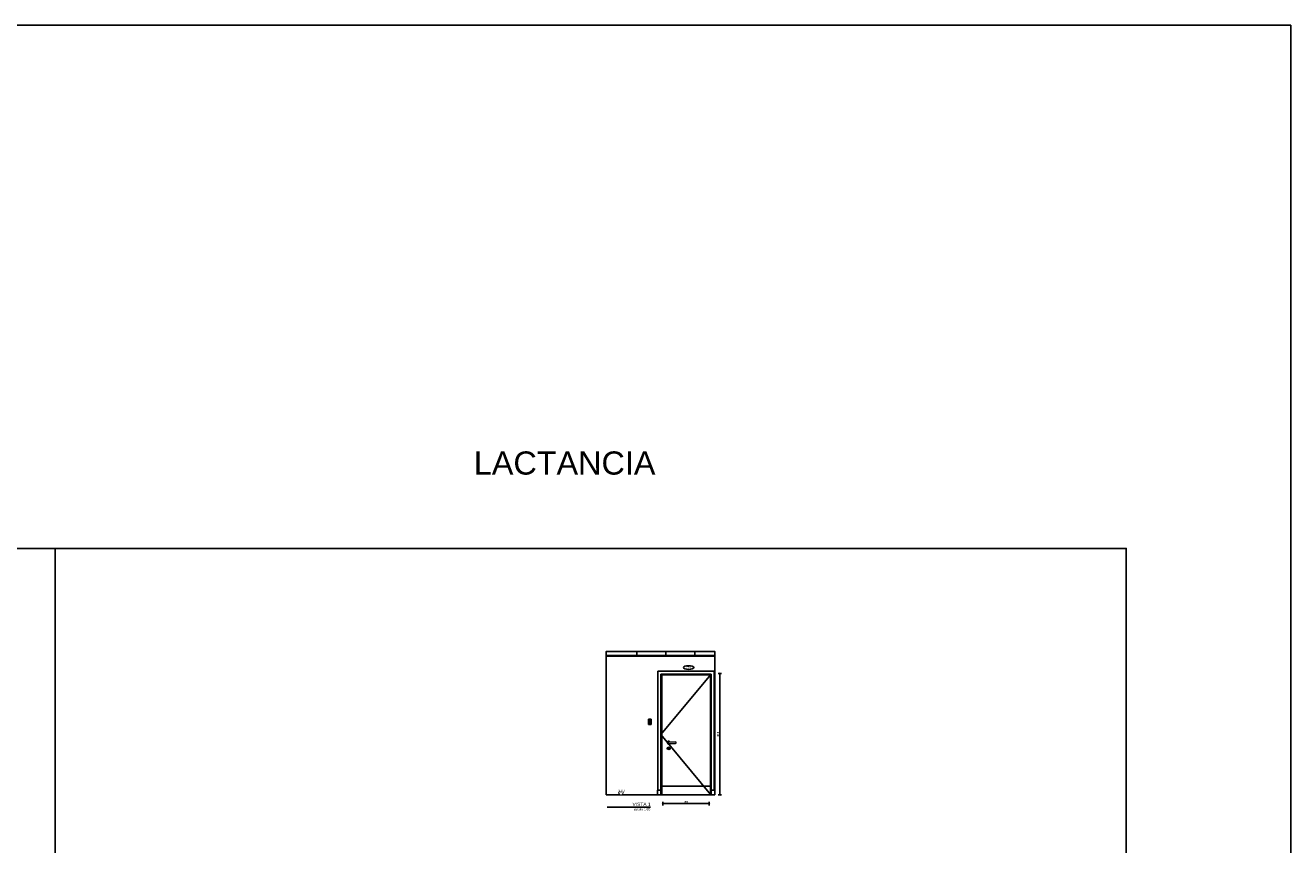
# Model space of a CAD drawing. Extents: x 1 to 126, y -14 to 17.
# Tile 131 of 131: x 104 to 126, y 3 to 17. Entities that reach past the tile are written whole.
import ezdxf
from ezdxf.enums import TextEntityAlignment as Align

# ---------------------------------------------------------------- set-up
doc = ezdxf.new("R2010")
doc.units = 0
doc.set_wipeout_variables(frame=1)
doc.header["$PDMODE"] = 3
doc.linetypes.add('HIDDEN2', pattern=[0.1875, 0.125, -0.0625])
for name, color, linetype in [('A BARANDA', 5, 'Continuous'), ('A CARPINTERIA', 4, 'Continuous'), ('A PROYECCION DISC', 253, 'HIDDEN2'), ('A-ANNO-PLANI @ 20', 1, 'Continuous'), ('A-ANNO-TEXT @ 20', 2, 'Continuous'), ('A-ANOT-COTA-PARC', 1, 'Continuous'), ('A-ANOT-NIVL @ 20', 2, 'Continuous'), ('A-ANOT-TTEC', 2, 'Continuous'), ('E-ELEC', 1, 'Continuous')]:
    doc.layers.add(name, color=color, linetype=linetype)
doc.layers.add('A-ALBA-4', color=2, linetype='Continuous', lineweight=25)
doc.styles.add('BIS-ANOT', font='swiss.ttf')
doc.styles.add('BIS-COTA', font='swissb.ttf')
doc.styles.add('BIS-TXT', font='swiss.ttf')
doc.styles.add('E5-100', font='micross.ttf')
doc.dimstyles.new('BIS-COTA-PARC', dxfattribs={"dimscale": 0, "dimtxt": 0.0018, "dimasz": 0.001, "dimexe": 0.0015, "dimexo": 0, "dimgap": 0.0005, "dimtad": 1, "dimdec": 0, "dimlfac": 100, "dimzin": 9, "dimdsep": 46, "dimtxsty": 'BIS-COTA', "dimblk": 'OBLIQUE', "dimcen": 2.5, "dimclrd": 256, "dimclre": 251, "dimclrt": 2, "dimadec": 1, "dimazin": 2, "dimtfac": 1, "dimtdec": 0, "dimtix": 1, "dimtmove": 2, "dimatfit": 3, "dimldrblk": 'DOT', "dimfxl": 0.0015, "dimfxlon": 1, "dimtolj": 1, "dimtzin": 0, "dimarcsym": 0})

# ---------------------------------------------------------------- blocks, each defined once
blk = doc.blocks.new('_Oblique')
at = {"color": 0, "lineweight": -2}
blk.add_line((-0.5, -0.5), (0.5, 0.5), dxfattribs=at)
blk = doc.blocks.new('*D163')
at = {"layer": 'A-ANOT-COTA-PARC', "color": 251, "lineweight": -2, "transparency": 16777216}
for p, q in [((114.973, 3.562), (114.973, 3.502)), ((115.773, 3.562), (115.773, 3.502))]:
    blk.add_line(p, q, dxfattribs=at)
at = {"layer": 'A-ANOT-COTA-PARC', "lineweight": -2, "transparency": 16777216}
blk.add_line((115.773, 3.532), (114.973, 3.532), dxfattribs=at)
at = {"layer": 'Defpoints', "color": 0, "transparency": 16777216}
for p in [(114.973, 3.684), (114.973, 3.532), (115.773, 3.684)]:
    blk.add_point(p, dxfattribs=at)
at = {"layer": 'A-ANOT-COTA-PARC', "lineweight": -2, "transparency": 16777216, "xscale": 0.02, "yscale": 0.02, "zscale": 0.02, "rotation": 180}
blk.add_blockref('_Oblique', (114.973, 3.532), dxfattribs=at)
at = {"layer": 'A-ANOT-COTA-PARC', "lineweight": -2, "transparency": 16777216, "xscale": 0.02, "yscale": 0.02, "zscale": 0.02}
blk.add_blockref('_Oblique', (115.773, 3.532), dxfattribs=at)
at = {"layer": 'A-ANOT-COTA-PARC', "color": 2, "transparency": 16777216, "insert": (115.373, 3.561), "char_height": 0.036, "attachment_point": 5, "style": 'BIS-COTA'}
blk.add_mtext('\\A1;80', dxfattribs=at)
blk = doc.blocks.new('_Dot')
at = {"color": 0, "linetype": 'ByBlock', "lineweight": -2}
blk.add_line((-0.5, 0), (-1, 0), dxfattribs=at)
at = {"color": 0, "linetype": 'ByBlock', "const_width": 0.5}
blk.add_lwpolyline([(-0.25, 0, 1), (0.25, 0, 1)], format="xyb", close=True, dxfattribs=at)
blk = doc.blocks.new('*D164')
at = {"layer": 'A-ANOT-COTA-PARC', "color": 251, "lineweight": -2, "transparency": 16777216}
for p, q in [((115.925, 5.78), (115.985, 5.78)), ((115.925, 3.684), (115.985, 3.684))]:
    blk.add_line(p, q, dxfattribs=at)
at = {"layer": 'A-ANOT-COTA-PARC', "lineweight": -2, "transparency": 16777216}
blk.add_line((115.955, 5.78), (115.955, 3.684), dxfattribs=at)
at = {"layer": 'Defpoints', "color": 0, "transparency": 16777216}
for p in [(114.888, 5.78), (114.888, 3.684), (115.955, 3.684)]:
    blk.add_point(p, dxfattribs=at)
at = {"layer": 'A-ANOT-COTA-PARC', "lineweight": -2, "transparency": 16777216, "xscale": 0.02, "yscale": 0.02, "zscale": 0.02}
for p, rotation in [((115.955, 5.78), 90), ((115.955, 3.684), 270)]:
    blk.add_blockref('_Oblique', p, dxfattribs=dict(at, rotation=rotation))
at = {"layer": 'A-ANOT-COTA-PARC', "color": 2, "transparency": 16777216, "insert": (115.927, 4.732), "char_height": 0.036, "attachment_point": 5, "rotation": 90, "style": 'BIS-COTA'}
blk.add_mtext('\\A1;210', dxfattribs=at)
blk = doc.blocks.new('CCA-PLANI1')
blk.add_wipeout([(0.225, 0), (0.219, -0.019), (0.205, -0.033), (0.187, -0.044), (0.169, -0.053), (0.15, -0.06), (0.131, -0.065), (0.111, -0.07), (0.091, -0.073), (0.071, -0.076), (0.051, -0.078), (0.03, -0.079), (0.01, -0.08), (-0.01, -0.08), (-0.03, -0.079), (-0.051, -0.078), (-0.071, -0.076), (-0.091, -0.073), (-0.111, -0.07), (-0.131, -0.065), (-0.15, -0.06), (-0.169, -0.053), (-0.187, -0.044), (-0.205, -0.033), (-0.219, -0.019), (-0.225, 0), (-0.219, 0.019), (-0.205, 0.033), (-0.187, 0.044), (-0.169, 0.053), (-0.15, 0.06), (-0.131, 0.065), (-0.111, 0.07), (-0.091, 0.073), (-0.071, 0.076), (-0.051, 0.078), (-0.03, 0.079), (-0.01, 0.08), (0.01, 0.08), (0.03, 0.079), (0.051, 0.078), (0.071, 0.076), (0.091, 0.073), (0.111, 0.07), (0.131, 0.065), (0.15, 0.06), (0.169, 0.053), (0.187, 0.044), (0.205, 0.033), (0.219, 0.019)])
blk.add_ellipse((0, 0), major_axis=(-0.225, 0), ratio=0.355556, start_param=-3.141592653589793, end_param=3.141592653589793)
at = {"color": 2, "style": 'E5-100'}
blk.add_attdef('TIPO', text='', height=0.075, rotation=360, dxfattribs=at).set_placement((0, 0), align=Align.MIDDLE_CENTER)
blk = doc.blocks.new('*U49')
at = {"color": 0, "linetype": 'Continuous'}
blk.add_line((-0.0043, 0), (0.0021, 0), dxfattribs=at)
at = {"color": 0, "linetype": 'Continuous', "ltscale": 5}
blk.add_lwpolyline([(-0.0021, 0.0021), (0.0021, 0.0021), (0, 0), (-0.0021, 0.0021)], dxfattribs=at)
blk.add_wipeout([(0, 0), (0.0021, 0.0021), (-0.0021, 0.0021)])
blk = doc.blocks.new('EL-3 LLAVES BIPOLAR')
at = {"linetype": 'ByBlock'}
blk.add_wipeout([(63.935, 13.898), (63.935, 13.978), (63.815, 13.978), (63.815, 13.898)], dxfattribs=at)
for points in [[(63.86, 13.913), (63.86, 13.963), (63.83, 13.963), (63.83, 13.913)], [(63.89, 13.913), (63.89, 13.963), (63.86, 13.963), (63.86, 13.913)], [(63.885, 13.918), (63.885, 13.958), (63.865, 13.958), (63.865, 13.918)], [(63.92, 13.913), (63.92, 13.963), (63.89, 13.963), (63.89, 13.913)]]:
    blk.add_lwpolyline(points, close=True, dxfattribs=at)
blk = doc.blocks.new('A-ANNO-TIT')
blk.add_line((-0.0375, 0), (0, 0))
at = {"linetype": 'Continuous', "style": 'E5-100'}
blk.add_attdef('ESCALA', text='', height=0.002, dxfattribs=at).set_placement((-0.0002, -0.0028), align=Align.RIGHT)

msp = doc.modelspace()

# ---------------------------------------------------------------- linework, layer by layer
msp.add_lwpolyline([(82.114, -8.7641), (82.114, 7.9395), (104.4777, 7.9395), (104.4777, -8.7641)], close=True)
at = {"color": 6, "ltscale": 0.01}
for points in [[(114.0252, 6.1531), (114.0252, 6.1603), (113.9952, 6.1603), (113.9952, 6.0903), (114.0252, 6.0903), (114.0252, 6.0974)], [(114.4952, 6.1531), (114.4952, 6.1603), (114.5252, 6.1603), (114.5252, 6.0903), (114.4952, 6.0903), (114.4952, 6.0974)], [(114.9952, 6.1531), (114.9952, 6.1603), (115.0252, 6.1603), (115.0252, 6.0903), (114.9952, 6.0903), (114.9952, 6.0974)], [(115.4952, 6.1531), (115.4952, 6.1603), (115.5252, 6.1603), (115.5252, 6.0903), (115.4952, 6.0903), (115.4952, 6.0974)], [(115.8378, 6.1531), (115.8378, 6.1603), (115.8678, 6.1603), (115.8678, 6.0903), (115.8378, 6.0903), (115.8378, 6.0974)]]:
    msp.add_lwpolyline(points, dxfattribs=at)
at = {"layer": 'A BARANDA', "color": 1}
for p, q in [((115.8578, 5.8195), (114.8878, 5.8195)), ((114.8878, 3.7645), (114.8878, 5.8195)), ((115.8078, 5.7695), (114.9378, 5.7695)), ((114.9378, 3.6845), (114.9378, 5.7695)), ((114.9528, 5.7545), (114.9528, 3.6845)), ((115.7928, 5.7545), (114.9528, 5.7545)), ((115.7928, 5.7545), (115.7928, 3.6845)), ((115.8078, 3.6845), (115.8078, 5.7695)), ((115.8578, 3.7645), (115.8578, 5.8195)), ((114.9378, 3.7645), (114.8778, 3.7645)), ((114.8778, 3.7645), (114.8778, 3.6845)), ((114.9528, 3.8345), (115.7928, 3.8345)), ((115.8078, 3.7645), (115.8678, 3.7645)), ((115.8678, 3.7645), (115.8678, 3.6845))]:
    msp.add_line(p, q, dxfattribs=at)
at = {"layer": 'A BARANDA'}
msp.add_line((114.9378, 5.8195), (114.9378, 5.8201), dxfattribs=at)
at = {"layer": 'A CARPINTERIA', "color": 251, "lineweight": 13, "ltscale": 0.025}
for p, q in [((115.0785, 4.597), (115.1925, 4.597)), ((115.0785, 4.572), (115.1925, 4.572))]:
    msp.add_line(p, q, dxfattribs=at)
msp.add_lwpolyline([(115.0824, 4.4795), (115.0634, 4.4795, -0.4142136), (115.0604, 4.4825), (115.0604, 4.4865, -0.4142136), (115.0634, 4.4895), (115.0824, 4.4895, -0.4142136), (115.0854, 4.4865), (115.0854, 4.4825, -0.4142136)], format="xyb", close=True, dxfattribs=at)
msp.add_circle((115.0729, 4.4845), 0.026, dxfattribs=at)
for centre, radius, start, end in [((115.0729, 4.5845), 0.026, 28.73565, 331.26435), ((115.0785, 4.5845), 0.0125, 90, 270), ((115.1925, 4.5845), 0.0125, 270, 90)]:
    msp.add_arc(centre, radius, start, end, dxfattribs=at)
at = {"layer": 'A PROYECCION DISC', "linetype": 'ByBlock', "ltscale": 0.1}
for p, q in [((114.9378, 4.727), (115.8078, 5.7695)), ((115.8028, 3.6845), (114.9378, 4.727))]:
    msp.add_line(p, q, dxfattribs=at)
at = {"layer": 'A-ALBA-4'}
for p, q in [((113.9952, 6.0903), (115.8678, 6.0903)), ((113.9952, 6.0783), (115.8678, 6.0783))]:
    msp.add_line(p, q, dxfattribs=at)
at = {"layer": 'A-ALBA-4', "color": 1}
msp.add_lwpolyline([(1.1824, 16.9766), (125.8135, 16.9766), (125.8135, -13.8078), (1.1824, -13.8078)], close=True, dxfattribs=at)
at = {"layer": 'A-ALBA-4'}
for points in [[(113.9952, 3.6845), (113.9952, 6.1603), (115.8678, 6.1603), (115.8678, 3.6845)], [(113.9952, 3.6845), (115.8678, 3.6845)]]:
    msp.add_lwpolyline(points, dxfattribs=at)

# ---------------------------------------------------------------- block references
at = {"layer": 'A-ANNO-TEXT @ 20', "linetype": 'Continuous'}
ref = msp.add_blockref('A-ANNO-TIT', (114.7609, 3.472), dxfattribs=dict(at, xscale=20, yscale=20, zscale=20))
ref.add_attrib('TITULO', 'VISTA 1', dxfattribs={"layer": '0', "linetype": 'Continuous', "height": 0.06, "style": 'E5-100'}).set_placement((114.7609, 3.472), align=Align.BOTTOM_RIGHT)
ref.add_attrib('ESCALA', 'escala 1/20', dxfattribs={"layer": '0', "linetype": 'Continuous', "height": 0.04, "style": 'E5-100'}).set_placement((114.756, 3.4154), align=Align.RIGHT)

# ---------------------------------------------------------------- texts
at = {"ltscale": 0.3, "insert": (113.2765, 9.4127), "char_height": 0.4, "attachment_point": 5, "style": 'BIS-ANOT'}
msp.add_mtext_dynamic_manual_height_columns('LACTANCIA', width=3.970725, gutter_width=0.05, heights=[0], dxfattribs=at)

# ---------------------------------------------------------------- dimensions: what is measured, and where the dimension line sits
at = {"layer": 'A-ANOT-COTA-PARC'}
for base, p1, p2, angle, picture, middle in [((115.9552, 3.6845), (114.8878, 5.7805), (114.8878, 3.6845), 90, '*D164', (115.9267, 4.7325)), ((114.9728, 3.5324), (115.7728, 3.6845), (114.9728, 3.6845), 180, '*D163', (115.3728, 3.5609))]:
    dim = msp.add_linear_dim(base=base, p1=p1, p2=p2, angle=angle, dimstyle='BIS-COTA-PARC', dxfattribs=at)
    dim.commit()
    dim.dimension.update_dxf_attribs({"geometry": picture, "text_midpoint": middle})

# ---------------------------------------------------------------- next in the draw order: block references
at = {"layer": 'A-ANNO-PLANI @ 20'}
ref = msp.add_blockref('CCA-PLANI1', (115.4175, 5.8823), dxfattribs=dict(at, xscale=-0.400175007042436, yscale=0.400175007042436, zscale=0.400175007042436, rotation=180))
ref.add_attrib('TIPO', 'C04', dxfattribs={"layer": '0', "color": 2, "height": 0.03001, "rotation": 180, "style": 'E5-100', "text_generation_flag": 6}).set_placement((115.4119, 5.8823), align=Align.MIDDLE_CENTER)
at = {"layer": 'A-ANOT-NIVL @ 20', "xscale": -20, "yscale": 20, "zscale": 20, "rotation": 359.9999999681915}
msp.add_blockref('*U49', (114.2509, 3.6844), dxfattribs=at)
at = {"layer": 'E-ELEC', "linetype": 'HIDDEN2', "xscale": -1, "rotation": 270}
msp.add_blockref('EL-3 LLAVES BIPOLAR', (100.8101, -58.9303), dxfattribs=at)

# ---------------------------------------------------------------- next in the draw order: linework, layer by layer
msp.add_lwpolyline([(104.4777, 7.9395), (122.9747, 7.9395), (122.9747, -8.7641), (104.4777, -8.7641)], close=True)

# ---------------------------------------------------------------- next in the draw order: texts
at = {"layer": 'A-ANOT-TTEC', "insert": (114.1975, 3.7753), "char_height": 0.036, "attachment_point": 1, "style": 'BIS-TXT'}
msp.add_mtext_dynamic_manual_height_columns('N.P.T', width=0.605992, gutter_width=0.025, heights=[0], dxfattribs=at)

doc.saveas('drawing.dxf')
